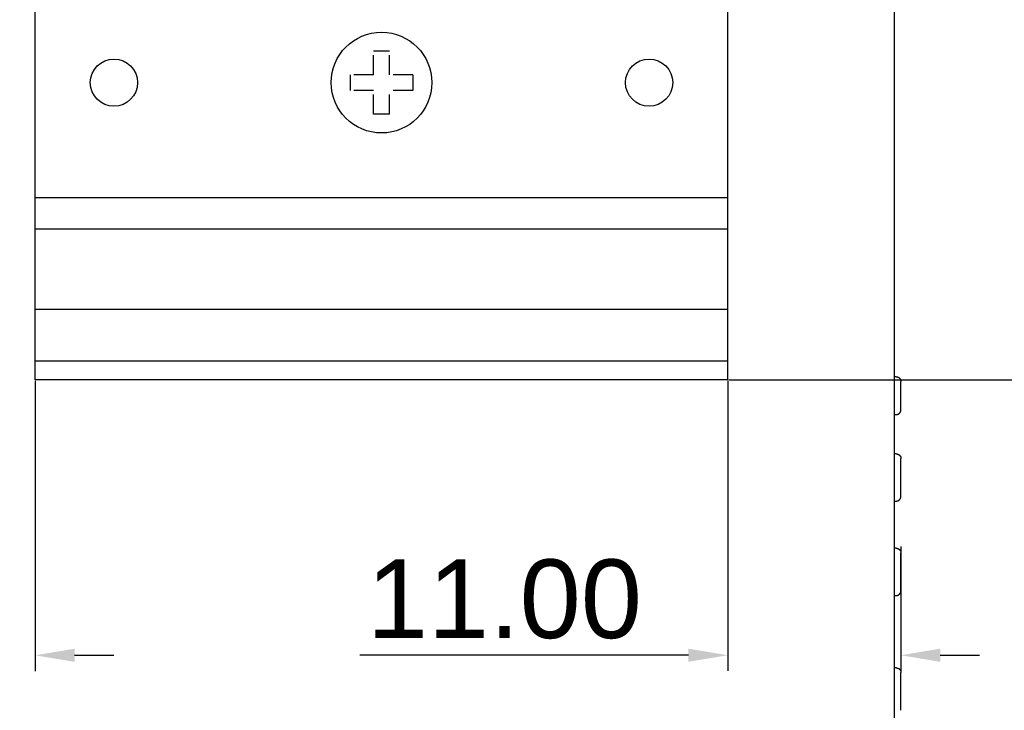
# Model space of a CAD drawing. Extents: x 5634 to 6145, y -878 to -510.
# Tile 24 of 28: x 5994 to 6056, y -715 to -671. Entities that reach past the tile are written whole.
import ezdxf

# ---------------------------------------------------------------- set-up
doc = ezdxf.new("R2010")
doc.units = 0
doc.header["$MEASUREMENT"] = 0
doc.header["$PDSIZE"] = -1
doc.linetypes.add('CENTER', pattern=[2, 1.25, -0.25, 0.25, -0.25])
doc.layers.get('0').update_dxf_attribs({"linetype": 'CONTINUOUS'})
doc.layers.get('DEFPOINTS').update_dxf_attribs({"linetype": 'CONTINUOUS'})
for name, color, linetype in [('0-0-9300-003', 7, 'CONTINUOUS'), ('0-1302-04', 7, 'CONTINUOUS'), ('0-1302-08', 7, 'CONTINUOUS')]:
    doc.layers.add(name, color=color, linetype=linetype)
doc.styles.get("Standard").update_dxf_attribs({"font": 'txt.shx', "bigfont": 'lsp.shx'})
doc.styles.add('STYLE2', font='arial.ttf')
doc.dimstyles.get("Standard").update_dxf_attribs({"dimtxt": 0.18, "dimasz": 0.18, "dimexe": 0.18, "dimexo": 0.0625, "dimgap": 0.09, "dimtad": 0, "dimtih": 1, "dimtoh": 1, "dimdec": 4, "dimzin": 0, "dimdsep": 46, "dimtxsty": 'Standard', "dimcen": 0.09, "dimadec": 0, "dimazin": 0, "dimtfac": 1, "dimtdec": 4, "dimtofl": 0, "dimtmove": 0, "dimatfit": 0, "dimfxl": 1, "dimtolj": 1, "dimtzin": 0, "dimarcsym": 0})

# ---------------------------------------------------------------- blocks, each defined once
blk = doc.blocks.new('*D60')
at = {"layer": '0-0-9300-003', "color": 0, "linetype": 'Continuous', "lineweight": -2, "transparency": 16777216}
for p, q in [((6038.564, -693.892), (6038.564, -712.33)), ((6049.564, -704.424), (6049.564, -712.33)), ((6036.064, -711.33), (6015.179, -711.33)), ((6052.064, -711.33), (6054.564, -711.33))]:
    blk.add_line(p, q, dxfattribs=at)
at = {"layer": '0-0-9300-003', "color": 0, "linetype": 'Continuous', "transparency": 16777216}
for points in [[(6036.064, -710.913), (6036.064, -711.747), (6038.564, -711.33)], [(6052.064, -710.913), (6052.064, -711.747), (6049.564, -711.33)]]:
    blk.add_solid(points, dxfattribs=at)
at = {"layer": 'DEFPOINTS', "color": 0, "linetype": 'Continuous', "transparency": 16777216}
for p in [(6038.564, -693.83), (6049.564, -704.362), (6049.564, -711.33)]:
    blk.add_point(p, dxfattribs=at)
at = {"layer": '0-0-9300-003', "color": 0, "linetype": 'Continuous', "transparency": 16777216, "insert": (6024.372, -707.777), "char_height": 5, "attachment_point": 5, "style": 'STYLE2'}
blk.add_mtext('\\A1;11.00', dxfattribs=at)
blk = doc.blocks.new('*D61')
at = {"layer": '0-0-9300-003', "color": 0, "linetype": 'Continuous', "lineweight": -2, "transparency": 16777216}
for p, q in [((6038.626, -693.83), (6064.396, -693.83)), ((6063.396, -696.33), (6063.396, -743.53)), ((6043.896, -746.03), (6064.396, -746.03))]:
    blk.add_line(p, q, dxfattribs=at)
at = {"layer": '0-0-9300-003', "color": 0, "linetype": 'Continuous', "transparency": 16777216}
for points in [[(6062.979, -696.33), (6063.813, -696.33), (6063.396, -693.83)], [(6062.979, -743.53), (6063.813, -743.53), (6063.396, -746.03)]]:
    blk.add_solid(points, dxfattribs=at)
at = {"layer": 'DEFPOINTS', "color": 0, "linetype": 'Continuous', "transparency": 16777216}
for p in [(6038.564, -693.83), (6043.834, -746.03), (6063.396, -746.03)]:
    blk.add_point(p, dxfattribs=at)
at = {"layer": '0-0-9300-003', "color": 0, "linetype": 'Continuous', "transparency": 16777216, "insert": (6059.843, -720.079), "char_height": 5, "attachment_point": 5, "rotation": 90, "style": 'STYLE2'}
blk.add_mtext('\\A1;52.20', dxfattribs=at)
blk = doc.blocks.new('*D62')
at = {"layer": '0-0-9300-003', "color": 0, "linetype": 'Continuous', "lineweight": -2, "transparency": 16777216}
for p, q in [((5994.564, -693.892), (5994.564, -712.333)), ((5983.564, -705.487), (5983.564, -712.333)), ((5981.064, -711.333), (5960.179, -711.333)), ((5997.064, -711.333), (5999.564, -711.333))]:
    blk.add_line(p, q, dxfattribs=at)
at = {"layer": '0-0-9300-003', "color": 0, "linetype": 'Continuous', "transparency": 16777216}
for points in [[(5981.064, -710.917), (5981.064, -711.75), (5983.564, -711.333)], [(5997.064, -710.917), (5997.064, -711.75), (5994.564, -711.333)]]:
    blk.add_solid(points, dxfattribs=at)
at = {"layer": 'DEFPOINTS', "color": 0, "linetype": 'Continuous', "transparency": 16777216}
for p in [(5994.564, -693.83), (5983.564, -705.425), (5983.564, -711.333)]:
    blk.add_point(p, dxfattribs=at)
at = {"layer": '0-0-9300-003', "color": 0, "linetype": 'Continuous', "transparency": 16777216, "insert": (5969.372, -707.78), "char_height": 5, "attachment_point": 5, "style": 'STYLE2'}
blk.add_mtext('\\A1;11.00', dxfattribs=at)
blk = doc.blocks.new('*D55')
at = {"layer": '0-0-9300-003', "color": 0, "linetype": 'Continuous', "lineweight": -2, "transparency": 16777216}
for p, q in [((6038.626, -645.83), (6064.396, -645.83)), ((6063.396, -648.33), (6063.396, -691.33)), ((6038.626, -693.83), (6064.396, -693.83))]:
    blk.add_line(p, q, dxfattribs=at)
at = {"layer": '0-0-9300-003', "color": 0, "linetype": 'Continuous', "transparency": 16777216}
for points in [[(6062.979, -648.33), (6063.813, -648.33), (6063.396, -645.83)], [(6062.979, -691.33), (6063.813, -691.33), (6063.396, -693.83)]]:
    blk.add_solid(points, dxfattribs=at)
at = {"layer": 'DEFPOINTS', "color": 0, "linetype": 'Continuous', "transparency": 16777216}
for p in [(6038.564, -645.83), (6038.564, -693.83), (6063.396, -693.83)]:
    blk.add_point(p, dxfattribs=at)
at = {"layer": '0-0-9300-003', "color": 0, "linetype": 'Continuous', "transparency": 16777216, "insert": (6059.843, -672.079), "char_height": 5, "attachment_point": 5, "rotation": 90, "style": 'STYLE2'}
blk.add_mtext('\\A1;48.00', dxfattribs=at)
blk = doc.blocks.new('A$C33A946AF')
at = {"layer": '0-1302-04', "color": 7, "linetype": 'CENTER'}
for p, q in [((2.7, 5.2), (2.7, 3.7)), ((3.7, 5.2), (3.7, 3.7)), ((2.7, 3.7), (1.2, 3.7)), ((5.2, 3.7), (3.7, 3.7)), ((2.7, 2.7), (1.2, 2.7)), ((2.7, 2.7), (2.7, 1.2)), ((3.7, 2.7), (3.7, 1.2)), ((5.2, 2.7), (3.7, 2.7))]:
    blk.add_line(p, q, dxfattribs=at)
at = {"layer": '0-1302-04', "color": 7}
blk.add_circle((3.2, 3.2), 3.2, dxfattribs=at)
at = {"layer": '0-1302-08', "color": 7}
for p, q in [((2.7, 5.2), (3.7, 5.2)), ((1.2, 3.7), (1.2, 2.7)), ((5.2, 3.7), (5.2, 2.7)), ((2.7, 1.2), (3.7, 1.2))]:
    blk.add_line(p, q, dxfattribs=at)

msp = doc.modelspace()

# ---------------------------------------------------------------- linework, layer by layer
for p, q in [((6049.164, -737.47), (6049.164, -605.59)), ((5994.564, -693.83), (5994.564, -645.83)), ((6038.564, -693.83), (6038.564, -645.83)), ((5994.564, -682.23), (6038.564, -682.23)), ((5994.564, -684.23), (6038.564, -684.23)), ((5994.564, -689.33), (6038.564, -689.33)), ((6038.564, -692.63), (5994.564, -692.63)), ((6049.264, -693.63), (6049.164, -693.63)), ((6038.564, -693.83), (5994.564, -693.83)), ((6049.564, -695.73), (6049.564, -693.93)), ((6049.164, -696.03), (6049.264, -696.03)), ((6049.264, -698.53), (6049.164, -698.53)), ((6049.564, -701.23), (6049.564, -698.83)), ((6049.164, -701.53), (6049.264, -701.53)), ((6049.264, -704.53), (6049.164, -704.53)), ((6049.564, -707.23), (6049.564, -704.83)), ((6049.164, -707.53), (6049.264, -707.53)), ((6049.264, -712.13), (6049.164, -712.13)), ((6049.564, -714.83), (6049.564, -712.43))]:
    msp.add_line(p, q)
for points in [[(6049.261, -693.632, 0), (6049.271, -693.632, 0), (6049.271, -693.632, 0), (6049.271, -693.632, 0), (6049.281, -693.632, 0), (6049.281, -693.632, 0), (6049.281, -693.632, 0), (6049.291, -693.632, 0), (6049.291, -693.632, 0), (6049.291, -693.632, 0), (6049.291, -693.632, 0), (6049.301, -693.632, 0), (6049.301, -693.632, 0), (6049.301, -693.632, 0), (6049.311, -693.632, 0), (6049.311, -693.632, 0), (6049.311, -693.632, 0), (6049.321, -693.632, 0), (6049.321, -693.632, 0), (6049.321, -693.632, 0), (6049.321, -693.632, 0), (6049.331, -693.632, 0), (6049.331, -693.642, 0), (6049.331, -693.642, 0), (6049.341, -693.642, 0), (6049.341, -693.642, 0), (6049.341, -693.642, 0), (6049.341, -693.642, 0), (6049.351, -693.642, 0), (6049.351, -693.642, 0), (6049.351, -693.642, 0), (6049.361, -693.642, 0), (6049.361, -693.642, 0), (6049.361, -693.642, 0), (6049.361, -693.652, 0), (6049.371, -693.652, 0), (6049.371, -693.652, 0), (6049.371, -693.652, 0), (6049.371, -693.652, 0), (6049.381, -693.652, 0), (6049.381, -693.652, 0), (6049.381, -693.652, 0), (6049.381, -693.652, 0), (6049.391, -693.652, 0), (6049.391, -693.662, 0), (6049.391, -693.662, 0), (6049.391, -693.662, 0), (6049.401, -693.662, 0), (6049.401, -693.662, 0), (6049.401, -693.662, 0), (6049.401, -693.662, 0), (6049.411, -693.662, 0), (6049.411, -693.672, 0), (6049.411, -693.672, 0), (6049.411, -693.672, 0), (6049.421, -693.672, 0), (6049.421, -693.672, 0), (6049.421, -693.672, 0), (6049.421, -693.672, 0), (6049.421, -693.672, 0), (6049.431, -693.682, 0), (6049.431, -693.682, 0), (6049.431, -693.682, 0), (6049.431, -693.682, 0), (6049.441, -693.682, 0), (6049.441, -693.682, 0), (6049.441, -693.692, 0), (6049.441, -693.692, 0), (6049.441, -693.692, 0), (6049.451, -693.692, 0), (6049.451, -693.692, 0), (6049.451, -693.692, 0), (6049.451, -693.692, 0), (6049.451, -693.702, 0), (6049.461, -693.702, 0), (6049.461, -693.702, 0), (6049.461, -693.702, 0), (6049.461, -693.702, 0), (6049.461, -693.702, 0), (6049.461, -693.712, 0), (6049.471, -693.712, 0), (6049.471, -693.712, 0), (6049.471, -693.712, 0), (6049.471, -693.712, 0), (6049.471, -693.712, 0), (6049.481, -693.722, 0), (6049.481, -693.722, 0), (6049.481, -693.722, 0), (6049.481, -693.722, 0), (6049.481, -693.722, 0), (6049.481, -693.722, 0), (6049.491, -693.732, 0), (6049.491, -693.732, 0), (6049.491, -693.732, 0), (6049.491, -693.732, 0), (6049.491, -693.732, 0), (6049.491, -693.742, 0), (6049.491, -693.742, 0), (6049.501, -693.742, 0), (6049.501, -693.742, 0), (6049.501, -693.742, 0), (6049.501, -693.742, 0), (6049.501, -693.752, 0), (6049.501, -693.752, 0), (6049.501, -693.752, 0), (6049.511, -693.752, 0), (6049.511, -693.752, 0), (6049.511, -693.762, 0), (6049.511, -693.762, 0), (6049.511, -693.762, 0), (6049.511, -693.762, 0), (6049.511, -693.762, 0), (6049.521, -693.772, 0), (6049.521, -693.772, 0), (6049.521, -693.772, 0), (6049.521, -693.772, 0), (6049.521, -693.772, 0), (6049.521, -693.772, 0), (6049.521, -693.782, 0), (6049.521, -693.782, 0), (6049.521, -693.782, 0), (6049.531, -693.782, 0), (6049.531, -693.782, 0), (6049.531, -693.792, 0), (6049.531, -693.792, 0), (6049.531, -693.792, 0), (6049.531, -693.792, 0), (6049.531, -693.792, 0), (6049.531, -693.802, 0), (6049.531, -693.802, 0), (6049.531, -693.802, 0), (6049.541, -693.802, 0), (6049.541, -693.802, 0), (6049.541, -693.812, 0), (6049.541, -693.812, 0), (6049.541, -693.812, 0), (6049.541, -693.812, 0), (6049.541, -693.812, 0), (6049.541, -693.822, 0), (6049.541, -693.822, 0), (6049.541, -693.822, 0), (6049.541, -693.822, 0), (6049.551, -693.822, 0), (6049.551, -693.832, 0), (6049.551, -693.832, 0), (6049.551, -693.832, 0), (6049.551, -693.832, 0), (6049.551, -693.842, 0), (6049.551, -693.842, 0), (6049.551, -693.842, 0), (6049.551, -693.842, 0), (6049.551, -693.842, 0), (6049.551, -693.852, 0), (6049.551, -693.852, 0), (6049.551, -693.852, 0), (6049.551, -693.852, 0), (6049.551, -693.852, 0), (6049.551, -693.862, 0), (6049.561, -693.862, 0), (6049.561, -693.862, 0), (6049.561, -693.862, 0), (6049.561, -693.862, 0), (6049.561, -693.872, 0), (6049.561, -693.872, 0), (6049.561, -693.872, 0), (6049.561, -693.872, 0), (6049.561, -693.882, 0), (6049.561, -693.882, 0), (6049.561, -693.882, 0), (6049.561, -693.882, 0), (6049.561, -693.882, 0), (6049.561, -693.892, 0), (6049.561, -693.892, 0), (6049.561, -693.892, 0), (6049.561, -693.892, 0), (6049.561, -693.892, 0), (6049.561, -693.902, 0), (6049.561, -693.902, 0), (6049.561, -693.902, 0), (6049.561, -693.902, 0), (6049.561, -693.902, 0), (6049.561, -693.912, 0), (6049.561, -693.912, 0), (6049.561, -693.912, 0), (6049.561, -693.912, 0), (6049.561, -693.922, 0), (6049.561, -693.922, 0), (6049.561, -693.922, 0), (6049.561, -693.922, 0), (6049.561, -693.922, 0), (6049.561, -693.932, 0), (6049.561, -693.932, 0)], [(6049.261, -696.032, 0), (6049.271, -696.032, 0), (6049.271, -696.032, 0), (6049.271, -696.032, 0), (6049.281, -696.032, 0), (6049.281, -696.032, 0), (6049.281, -696.032, 0), (6049.291, -696.032, 0), (6049.291, -696.032, 0), (6049.291, -696.032, 0), (6049.291, -696.032, 0), (6049.301, -696.032, 0), (6049.301, -696.032, 0), (6049.301, -696.032, 0), (6049.311, -696.032, 0), (6049.311, -696.022, 0), (6049.311, -696.022, 0), (6049.321, -696.022, 0), (6049.321, -696.022, 0), (6049.321, -696.022, 0), (6049.321, -696.022, 0), (6049.331, -696.022, 0), (6049.331, -696.022, 0), (6049.331, -696.022, 0), (6049.341, -696.022, 0), (6049.341, -696.022, 0), (6049.341, -696.022, 0), (6049.341, -696.022, 0), (6049.351, -696.022, 0), (6049.351, -696.022, 0), (6049.351, -696.012, 0), (6049.361, -696.012, 0), (6049.361, -696.012, 0), (6049.361, -696.012, 0), (6049.361, -696.012, 0), (6049.371, -696.012, 0), (6049.371, -696.012, 0), (6049.371, -696.012, 0), (6049.371, -696.012, 0), (6049.381, -696.012, 0), (6049.381, -696.012, 0), (6049.381, -696.002, 0), (6049.381, -696.002, 0), (6049.391, -696.002, 0), (6049.391, -696.002, 0), (6049.391, -696.002, 0), (6049.391, -696.002, 0), (6049.401, -696.002, 0), (6049.401, -696.002, 0), (6049.401, -695.992, 0), (6049.401, -695.992, 0), (6049.411, -695.992, 0), (6049.411, -695.992, 0), (6049.411, -695.992, 0), (6049.411, -695.992, 0), (6049.421, -695.992, 0), (6049.421, -695.992, 0), (6049.421, -695.982, 0), (6049.421, -695.982, 0), (6049.421, -695.982, 0), (6049.431, -695.982, 0), (6049.431, -695.982, 0), (6049.431, -695.982, 0), (6049.431, -695.982, 0), (6049.441, -695.972, 0), (6049.441, -695.972, 0), (6049.441, -695.972, 0), (6049.441, -695.972, 0), (6049.441, -695.972, 0), (6049.451, -695.972, 0), (6049.451, -695.962, 0), (6049.451, -695.962, 0), (6049.451, -695.962, 0), (6049.451, -695.962, 0), (6049.461, -695.962, 0), (6049.461, -695.962, 0), (6049.461, -695.962, 0), (6049.461, -695.952, 0), (6049.461, -695.952, 0), (6049.461, -695.952, 0), (6049.471, -695.952, 0), (6049.471, -695.952, 0), (6049.471, -695.952, 0), (6049.471, -695.942, 0), (6049.471, -695.942, 0), (6049.481, -695.942, 0), (6049.481, -695.942, 0), (6049.481, -695.942, 0), (6049.481, -695.932, 0), (6049.481, -695.932, 0), (6049.481, -695.932, 0), (6049.491, -695.932, 0), (6049.491, -695.932, 0), (6049.491, -695.932, 0), (6049.491, -695.922, 0), (6049.491, -695.922, 0), (6049.491, -695.922, 0), (6049.491, -695.922, 0), (6049.501, -695.922, 0), (6049.501, -695.922, 0), (6049.501, -695.912, 0), (6049.501, -695.912, 0), (6049.501, -695.912, 0), (6049.501, -695.912, 0), (6049.501, -695.912, 0), (6049.511, -695.902, 0), (6049.511, -695.902, 0), (6049.511, -695.902, 0), (6049.511, -695.902, 0), (6049.511, -695.902, 0), (6049.511, -695.892, 0), (6049.511, -695.892, 0), (6049.521, -695.892, 0), (6049.521, -695.892, 0), (6049.521, -695.892, 0), (6049.521, -695.892, 0), (6049.521, -695.882, 0), (6049.521, -695.882, 0), (6049.521, -695.882, 0), (6049.521, -695.882, 0), (6049.521, -695.882, 0), (6049.531, -695.872, 0), (6049.531, -695.872, 0), (6049.531, -695.872, 0), (6049.531, -695.872, 0), (6049.531, -695.872, 0), (6049.531, -695.862, 0), (6049.531, -695.862, 0), (6049.531, -695.862, 0), (6049.531, -695.862, 0), (6049.531, -695.862, 0), (6049.541, -695.852, 0), (6049.541, -695.852, 0), (6049.541, -695.852, 0), (6049.541, -695.852, 0), (6049.541, -695.852, 0), (6049.541, -695.842, 0), (6049.541, -695.842, 0), (6049.541, -695.842, 0), (6049.541, -695.842, 0), (6049.541, -695.842, 0), (6049.541, -695.832, 0), (6049.551, -695.832, 0), (6049.551, -695.832, 0), (6049.551, -695.832, 0), (6049.551, -695.832, 0), (6049.551, -695.822, 0), (6049.551, -695.822, 0), (6049.551, -695.822, 0), (6049.551, -695.822, 0), (6049.551, -695.812, 0), (6049.551, -695.812, 0), (6049.551, -695.812, 0), (6049.551, -695.812, 0), (6049.551, -695.812, 0), (6049.551, -695.802, 0), (6049.551, -695.802, 0), (6049.551, -695.802, 0), (6049.561, -695.802, 0), (6049.561, -695.802, 0), (6049.561, -695.792, 0), (6049.561, -695.792, 0), (6049.561, -695.792, 0), (6049.561, -695.792, 0), (6049.561, -695.792, 0), (6049.561, -695.782, 0), (6049.561, -695.782, 0), (6049.561, -695.782, 0), (6049.561, -695.782, 0), (6049.561, -695.772, 0), (6049.561, -695.772, 0), (6049.561, -695.772, 0), (6049.561, -695.772, 0), (6049.561, -695.772, 0), (6049.561, -695.762, 0), (6049.561, -695.762, 0), (6049.561, -695.762, 0), (6049.561, -695.762, 0), (6049.561, -695.762, 0), (6049.561, -695.752, 0), (6049.561, -695.752, 0), (6049.561, -695.752, 0), (6049.561, -695.752, 0), (6049.561, -695.752, 0), (6049.561, -695.742, 0), (6049.561, -695.742, 0), (6049.561, -695.742, 0), (6049.561, -695.742, 0), (6049.561, -695.732, 0), (6049.561, -695.732, 0), (6049.561, -695.732, 0), (6049.561, -695.732, 0)], [(6049.261, -698.532, 0), (6049.271, -698.532, 0), (6049.271, -698.532, 0), (6049.271, -698.532, 0), (6049.281, -698.532, 0), (6049.281, -698.532, 0), (6049.281, -698.532, 0), (6049.291, -698.532, 0), (6049.291, -698.532, 0), (6049.291, -698.532, 0), (6049.291, -698.532, 0), (6049.301, -698.532, 0), (6049.301, -698.532, 0), (6049.301, -698.532, 0), (6049.311, -698.532, 0), (6049.311, -698.532, 0), (6049.311, -698.532, 0), (6049.321, -698.532, 0), (6049.321, -698.532, 0), (6049.321, -698.532, 0), (6049.321, -698.532, 0), (6049.331, -698.532, 0), (6049.331, -698.542, 0), (6049.331, -698.542, 0), (6049.341, -698.542, 0), (6049.341, -698.542, 0), (6049.341, -698.542, 0), (6049.341, -698.542, 0), (6049.351, -698.542, 0), (6049.351, -698.542, 0), (6049.351, -698.542, 0), (6049.361, -698.542, 0), (6049.361, -698.542, 0), (6049.361, -698.542, 0), (6049.361, -698.552, 0), (6049.371, -698.552, 0), (6049.371, -698.552, 0), (6049.371, -698.552, 0), (6049.371, -698.552, 0), (6049.381, -698.552, 0), (6049.381, -698.552, 0), (6049.381, -698.552, 0), (6049.381, -698.552, 0), (6049.391, -698.552, 0), (6049.391, -698.562, 0), (6049.391, -698.562, 0), (6049.391, -698.562, 0), (6049.401, -698.562, 0), (6049.401, -698.562, 0), (6049.401, -698.562, 0), (6049.401, -698.562, 0), (6049.411, -698.562, 0), (6049.411, -698.572, 0), (6049.411, -698.572, 0), (6049.411, -698.572, 0), (6049.421, -698.572, 0), (6049.421, -698.572, 0), (6049.421, -698.572, 0), (6049.421, -698.572, 0), (6049.421, -698.572, 0), (6049.431, -698.582, 0), (6049.431, -698.582, 0), (6049.431, -698.582, 0), (6049.431, -698.582, 0), (6049.441, -698.582, 0), (6049.441, -698.582, 0), (6049.441, -698.592, 0), (6049.441, -698.592, 0), (6049.441, -698.592, 0), (6049.451, -698.592, 0), (6049.451, -698.592, 0), (6049.451, -698.592, 0), (6049.451, -698.592, 0), (6049.451, -698.602, 0), (6049.461, -698.602, 0), (6049.461, -698.602, 0), (6049.461, -698.602, 0), (6049.461, -698.602, 0), (6049.461, -698.602, 0), (6049.461, -698.612, 0), (6049.471, -698.612, 0), (6049.471, -698.612, 0), (6049.471, -698.612, 0), (6049.471, -698.612, 0), (6049.471, -698.612, 0), (6049.481, -698.622, 0), (6049.481, -698.622, 0), (6049.481, -698.622, 0), (6049.481, -698.622, 0), (6049.481, -698.622, 0), (6049.481, -698.622, 0), (6049.491, -698.632, 0), (6049.491, -698.632, 0), (6049.491, -698.632, 0), (6049.491, -698.632, 0), (6049.491, -698.632, 0), (6049.491, -698.642, 0), (6049.491, -698.642, 0), (6049.501, -698.642, 0), (6049.501, -698.642, 0), (6049.501, -698.642, 0), (6049.501, -698.642, 0), (6049.501, -698.652, 0), (6049.501, -698.652, 0), (6049.501, -698.652, 0), (6049.511, -698.652, 0), (6049.511, -698.652, 0), (6049.511, -698.662, 0), (6049.511, -698.662, 0), (6049.511, -698.662, 0), (6049.511, -698.662, 0), (6049.511, -698.662, 0), (6049.521, -698.672, 0), (6049.521, -698.672, 0), (6049.521, -698.672, 0), (6049.521, -698.672, 0), (6049.521, -698.672, 0), (6049.521, -698.672, 0), (6049.521, -698.682, 0), (6049.521, -698.682, 0), (6049.521, -698.682, 0), (6049.531, -698.682, 0), (6049.531, -698.682, 0), (6049.531, -698.692, 0), (6049.531, -698.692, 0), (6049.531, -698.692, 0), (6049.531, -698.692, 0), (6049.531, -698.692, 0), (6049.531, -698.702, 0), (6049.531, -698.702, 0), (6049.531, -698.702, 0), (6049.541, -698.702, 0), (6049.541, -698.702, 0), (6049.541, -698.712, 0), (6049.541, -698.712, 0), (6049.541, -698.712, 0), (6049.541, -698.712, 0), (6049.541, -698.712, 0), (6049.541, -698.722, 0), (6049.541, -698.722, 0), (6049.541, -698.722, 0), (6049.541, -698.722, 0), (6049.551, -698.722, 0), (6049.551, -698.732, 0), (6049.551, -698.732, 0), (6049.551, -698.732, 0), (6049.551, -698.732, 0), (6049.551, -698.742, 0), (6049.551, -698.742, 0), (6049.551, -698.742, 0), (6049.551, -698.742, 0), (6049.551, -698.742, 0), (6049.551, -698.752, 0), (6049.551, -698.752, 0), (6049.551, -698.752, 0), (6049.551, -698.752, 0), (6049.551, -698.752, 0), (6049.551, -698.762, 0), (6049.561, -698.762, 0), (6049.561, -698.762, 0), (6049.561, -698.762, 0), (6049.561, -698.762, 0), (6049.561, -698.772, 0), (6049.561, -698.772, 0), (6049.561, -698.772, 0), (6049.561, -698.772, 0), (6049.561, -698.782, 0), (6049.561, -698.782, 0), (6049.561, -698.782, 0), (6049.561, -698.782, 0), (6049.561, -698.782, 0), (6049.561, -698.792, 0), (6049.561, -698.792, 0), (6049.561, -698.792, 0), (6049.561, -698.792, 0), (6049.561, -698.792, 0), (6049.561, -698.802, 0), (6049.561, -698.802, 0), (6049.561, -698.802, 0), (6049.561, -698.802, 0), (6049.561, -698.802, 0), (6049.561, -698.812, 0), (6049.561, -698.812, 0), (6049.561, -698.812, 0), (6049.561, -698.812, 0), (6049.561, -698.822, 0), (6049.561, -698.822, 0), (6049.561, -698.822, 0), (6049.561, -698.822, 0), (6049.561, -698.822, 0), (6049.561, -698.832, 0), (6049.561, -698.832, 0)], [(6049.261, -701.532, 0), (6049.271, -701.532, 0), (6049.271, -701.532, 0), (6049.271, -701.532, 0), (6049.281, -701.532, 0), (6049.281, -701.532, 0), (6049.281, -701.532, 0), (6049.291, -701.532, 0), (6049.291, -701.532, 0), (6049.291, -701.532, 0), (6049.291, -701.532, 0), (6049.301, -701.532, 0), (6049.301, -701.532, 0), (6049.301, -701.532, 0), (6049.311, -701.532, 0), (6049.311, -701.522, 0), (6049.311, -701.522, 0), (6049.321, -701.522, 0), (6049.321, -701.522, 0), (6049.321, -701.522, 0), (6049.321, -701.522, 0), (6049.331, -701.522, 0), (6049.331, -701.522, 0), (6049.331, -701.522, 0), (6049.341, -701.522, 0), (6049.341, -701.522, 0), (6049.341, -701.522, 0), (6049.341, -701.522, 0), (6049.351, -701.522, 0), (6049.351, -701.522, 0), (6049.351, -701.512, 0), (6049.361, -701.512, 0), (6049.361, -701.512, 0), (6049.361, -701.512, 0), (6049.361, -701.512, 0), (6049.371, -701.512, 0), (6049.371, -701.512, 0), (6049.371, -701.512, 0), (6049.371, -701.512, 0), (6049.381, -701.512, 0), (6049.381, -701.512, 0), (6049.381, -701.502, 0), (6049.381, -701.502, 0), (6049.391, -701.502, 0), (6049.391, -701.502, 0), (6049.391, -701.502, 0), (6049.391, -701.502, 0), (6049.401, -701.502, 0), (6049.401, -701.502, 0), (6049.401, -701.492, 0), (6049.401, -701.492, 0), (6049.411, -701.492, 0), (6049.411, -701.492, 0), (6049.411, -701.492, 0), (6049.411, -701.492, 0), (6049.421, -701.492, 0), (6049.421, -701.492, 0), (6049.421, -701.482, 0), (6049.421, -701.482, 0), (6049.421, -701.482, 0), (6049.431, -701.482, 0), (6049.431, -701.482, 0), (6049.431, -701.482, 0), (6049.431, -701.482, 0), (6049.441, -701.472, 0), (6049.441, -701.472, 0), (6049.441, -701.472, 0), (6049.441, -701.472, 0), (6049.441, -701.472, 0), (6049.451, -701.472, 0), (6049.451, -701.462, 0), (6049.451, -701.462, 0), (6049.451, -701.462, 0), (6049.451, -701.462, 0), (6049.461, -701.462, 0), (6049.461, -701.462, 0), (6049.461, -701.462, 0), (6049.461, -701.452, 0), (6049.461, -701.452, 0), (6049.461, -701.452, 0), (6049.471, -701.452, 0), (6049.471, -701.452, 0), (6049.471, -701.452, 0), (6049.471, -701.442, 0), (6049.471, -701.442, 0), (6049.481, -701.442, 0), (6049.481, -701.442, 0), (6049.481, -701.442, 0), (6049.481, -701.432, 0), (6049.481, -701.432, 0), (6049.481, -701.432, 0), (6049.491, -701.432, 0), (6049.491, -701.432, 0), (6049.491, -701.432, 0), (6049.491, -701.422, 0), (6049.491, -701.422, 0), (6049.491, -701.422, 0), (6049.491, -701.422, 0), (6049.501, -701.422, 0), (6049.501, -701.422, 0), (6049.501, -701.412, 0), (6049.501, -701.412, 0), (6049.501, -701.412, 0), (6049.501, -701.412, 0), (6049.501, -701.412, 0), (6049.511, -701.402, 0), (6049.511, -701.402, 0), (6049.511, -701.402, 0), (6049.511, -701.402, 0), (6049.511, -701.402, 0), (6049.511, -701.392, 0), (6049.511, -701.392, 0), (6049.521, -701.392, 0), (6049.521, -701.392, 0), (6049.521, -701.392, 0), (6049.521, -701.392, 0), (6049.521, -701.382, 0), (6049.521, -701.382, 0), (6049.521, -701.382, 0), (6049.521, -701.382, 0), (6049.521, -701.382, 0), (6049.531, -701.372, 0), (6049.531, -701.372, 0), (6049.531, -701.372, 0), (6049.531, -701.372, 0), (6049.531, -701.372, 0), (6049.531, -701.362, 0), (6049.531, -701.362, 0), (6049.531, -701.362, 0), (6049.531, -701.362, 0), (6049.531, -701.362, 0), (6049.541, -701.352, 0), (6049.541, -701.352, 0), (6049.541, -701.352, 0), (6049.541, -701.352, 0), (6049.541, -701.352, 0), (6049.541, -701.342, 0), (6049.541, -701.342, 0), (6049.541, -701.342, 0), (6049.541, -701.342, 0), (6049.541, -701.342, 0), (6049.541, -701.332, 0), (6049.551, -701.332, 0), (6049.551, -701.332, 0), (6049.551, -701.332, 0), (6049.551, -701.332, 0), (6049.551, -701.322, 0), (6049.551, -701.322, 0), (6049.551, -701.322, 0), (6049.551, -701.322, 0), (6049.551, -701.312, 0), (6049.551, -701.312, 0), (6049.551, -701.312, 0), (6049.551, -701.312, 0), (6049.551, -701.312, 0), (6049.551, -701.302, 0), (6049.551, -701.302, 0), (6049.551, -701.302, 0), (6049.561, -701.302, 0), (6049.561, -701.302, 0), (6049.561, -701.292, 0), (6049.561, -701.292, 0), (6049.561, -701.292, 0), (6049.561, -701.292, 0), (6049.561, -701.292, 0), (6049.561, -701.282, 0), (6049.561, -701.282, 0), (6049.561, -701.282, 0), (6049.561, -701.282, 0), (6049.561, -701.272, 0), (6049.561, -701.272, 0), (6049.561, -701.272, 0), (6049.561, -701.272, 0), (6049.561, -701.272, 0), (6049.561, -701.262, 0), (6049.561, -701.262, 0), (6049.561, -701.262, 0), (6049.561, -701.262, 0), (6049.561, -701.262, 0), (6049.561, -701.252, 0), (6049.561, -701.252, 0), (6049.561, -701.252, 0), (6049.561, -701.252, 0), (6049.561, -701.252, 0), (6049.561, -701.242, 0), (6049.561, -701.242, 0), (6049.561, -701.242, 0), (6049.561, -701.242, 0), (6049.561, -701.232, 0), (6049.561, -701.232, 0), (6049.561, -701.232, 0), (6049.561, -701.232, 0)], [(6049.261, -704.532, 0), (6049.271, -704.532, 0), (6049.271, -704.532, 0), (6049.271, -704.532, 0), (6049.281, -704.532, 0), (6049.281, -704.532, 0), (6049.281, -704.532, 0), (6049.291, -704.532, 0), (6049.291, -704.532, 0), (6049.291, -704.532, 0), (6049.291, -704.532, 0), (6049.301, -704.532, 0), (6049.301, -704.532, 0), (6049.301, -704.532, 0), (6049.311, -704.532, 0), (6049.311, -704.532, 0), (6049.311, -704.532, 0), (6049.321, -704.532, 0), (6049.321, -704.532, 0), (6049.321, -704.532, 0), (6049.321, -704.532, 0), (6049.331, -704.532, 0), (6049.331, -704.542, 0), (6049.331, -704.542, 0), (6049.341, -704.542, 0), (6049.341, -704.542, 0), (6049.341, -704.542, 0), (6049.341, -704.542, 0), (6049.351, -704.542, 0), (6049.351, -704.542, 0), (6049.351, -704.542, 0), (6049.361, -704.542, 0), (6049.361, -704.542, 0), (6049.361, -704.542, 0), (6049.361, -704.552, 0), (6049.371, -704.552, 0), (6049.371, -704.552, 0), (6049.371, -704.552, 0), (6049.371, -704.552, 0), (6049.381, -704.552, 0), (6049.381, -704.552, 0), (6049.381, -704.552, 0), (6049.381, -704.552, 0), (6049.391, -704.552, 0), (6049.391, -704.562, 0), (6049.391, -704.562, 0), (6049.391, -704.562, 0), (6049.401, -704.562, 0), (6049.401, -704.562, 0), (6049.401, -704.562, 0), (6049.401, -704.562, 0), (6049.411, -704.562, 0), (6049.411, -704.572, 0), (6049.411, -704.572, 0), (6049.411, -704.572, 0), (6049.421, -704.572, 0), (6049.421, -704.572, 0), (6049.421, -704.572, 0), (6049.421, -704.572, 0), (6049.421, -704.572, 0), (6049.431, -704.582, 0), (6049.431, -704.582, 0), (6049.431, -704.582, 0), (6049.431, -704.582, 0), (6049.441, -704.582, 0), (6049.441, -704.582, 0), (6049.441, -704.592, 0), (6049.441, -704.592, 0), (6049.441, -704.592, 0), (6049.451, -704.592, 0), (6049.451, -704.592, 0), (6049.451, -704.592, 0), (6049.451, -704.592, 0), (6049.451, -704.602, 0), (6049.461, -704.602, 0), (6049.461, -704.602, 0), (6049.461, -704.602, 0), (6049.461, -704.602, 0), (6049.461, -704.602, 0), (6049.461, -704.612, 0), (6049.471, -704.612, 0), (6049.471, -704.612, 0), (6049.471, -704.612, 0), (6049.471, -704.612, 0), (6049.471, -704.612, 0), (6049.481, -704.622, 0), (6049.481, -704.622, 0), (6049.481, -704.622, 0), (6049.481, -704.622, 0), (6049.481, -704.622, 0), (6049.481, -704.622, 0), (6049.491, -704.632, 0), (6049.491, -704.632, 0), (6049.491, -704.632, 0), (6049.491, -704.632, 0), (6049.491, -704.632, 0), (6049.491, -704.642, 0), (6049.491, -704.642, 0), (6049.501, -704.642, 0), (6049.501, -704.642, 0), (6049.501, -704.642, 0), (6049.501, -704.642, 0), (6049.501, -704.652, 0), (6049.501, -704.652, 0), (6049.501, -704.652, 0), (6049.511, -704.652, 0), (6049.511, -704.652, 0), (6049.511, -704.662, 0), (6049.511, -704.662, 0), (6049.511, -704.662, 0), (6049.511, -704.662, 0), (6049.511, -704.662, 0), (6049.521, -704.672, 0), (6049.521, -704.672, 0), (6049.521, -704.672, 0), (6049.521, -704.672, 0), (6049.521, -704.672, 0), (6049.521, -704.672, 0), (6049.521, -704.682, 0), (6049.521, -704.682, 0), (6049.521, -704.682, 0), (6049.531, -704.682, 0), (6049.531, -704.682, 0), (6049.531, -704.692, 0), (6049.531, -704.692, 0), (6049.531, -704.692, 0), (6049.531, -704.692, 0), (6049.531, -704.692, 0), (6049.531, -704.702, 0), (6049.531, -704.702, 0), (6049.531, -704.702, 0), (6049.541, -704.702, 0), (6049.541, -704.702, 0), (6049.541, -704.712, 0), (6049.541, -704.712, 0), (6049.541, -704.712, 0), (6049.541, -704.712, 0), (6049.541, -704.712, 0), (6049.541, -704.722, 0), (6049.541, -704.722, 0), (6049.541, -704.722, 0), (6049.541, -704.722, 0), (6049.551, -704.722, 0), (6049.551, -704.732, 0), (6049.551, -704.732, 0), (6049.551, -704.732, 0), (6049.551, -704.732, 0), (6049.551, -704.742, 0), (6049.551, -704.742, 0), (6049.551, -704.742, 0), (6049.551, -704.742, 0), (6049.551, -704.742, 0), (6049.551, -704.752, 0), (6049.551, -704.752, 0), (6049.551, -704.752, 0), (6049.551, -704.752, 0), (6049.551, -704.752, 0), (6049.551, -704.762, 0), (6049.561, -704.762, 0), (6049.561, -704.762, 0), (6049.561, -704.762, 0), (6049.561, -704.762, 0), (6049.561, -704.772, 0), (6049.561, -704.772, 0), (6049.561, -704.772, 0), (6049.561, -704.772, 0), (6049.561, -704.782, 0), (6049.561, -704.782, 0), (6049.561, -704.782, 0), (6049.561, -704.782, 0), (6049.561, -704.782, 0), (6049.561, -704.792, 0), (6049.561, -704.792, 0), (6049.561, -704.792, 0), (6049.561, -704.792, 0), (6049.561, -704.792, 0), (6049.561, -704.802, 0), (6049.561, -704.802, 0), (6049.561, -704.802, 0), (6049.561, -704.802, 0), (6049.561, -704.802, 0), (6049.561, -704.812, 0), (6049.561, -704.812, 0), (6049.561, -704.812, 0), (6049.561, -704.812, 0), (6049.561, -704.822, 0), (6049.561, -704.822, 0), (6049.561, -704.822, 0), (6049.561, -704.822, 0), (6049.561, -704.822, 0), (6049.561, -704.832, 0), (6049.561, -704.832, 0)], [(6049.261, -707.532, 0), (6049.271, -707.532, 0), (6049.271, -707.532, 0), (6049.271, -707.532, 0), (6049.281, -707.532, 0), (6049.281, -707.532, 0), (6049.281, -707.532, 0), (6049.291, -707.532, 0), (6049.291, -707.532, 0), (6049.291, -707.532, 0), (6049.291, -707.532, 0), (6049.301, -707.532, 0), (6049.301, -707.532, 0), (6049.301, -707.532, 0), (6049.311, -707.532, 0), (6049.311, -707.522, 0), (6049.311, -707.522, 0), (6049.321, -707.522, 0), (6049.321, -707.522, 0), (6049.321, -707.522, 0), (6049.321, -707.522, 0), (6049.331, -707.522, 0), (6049.331, -707.522, 0), (6049.331, -707.522, 0), (6049.341, -707.522, 0), (6049.341, -707.522, 0), (6049.341, -707.522, 0), (6049.341, -707.522, 0), (6049.351, -707.522, 0), (6049.351, -707.522, 0), (6049.351, -707.512, 0), (6049.361, -707.512, 0), (6049.361, -707.512, 0), (6049.361, -707.512, 0), (6049.361, -707.512, 0), (6049.371, -707.512, 0), (6049.371, -707.512, 0), (6049.371, -707.512, 0), (6049.371, -707.512, 0), (6049.381, -707.512, 0), (6049.381, -707.512, 0), (6049.381, -707.502, 0), (6049.381, -707.502, 0), (6049.391, -707.502, 0), (6049.391, -707.502, 0), (6049.391, -707.502, 0), (6049.391, -707.502, 0), (6049.401, -707.502, 0), (6049.401, -707.502, 0), (6049.401, -707.492, 0), (6049.401, -707.492, 0), (6049.411, -707.492, 0), (6049.411, -707.492, 0), (6049.411, -707.492, 0), (6049.411, -707.492, 0), (6049.421, -707.492, 0), (6049.421, -707.492, 0), (6049.421, -707.482, 0), (6049.421, -707.482, 0), (6049.421, -707.482, 0), (6049.431, -707.482, 0), (6049.431, -707.482, 0), (6049.431, -707.482, 0), (6049.431, -707.482, 0), (6049.441, -707.472, 0), (6049.441, -707.472, 0), (6049.441, -707.472, 0), (6049.441, -707.472, 0), (6049.441, -707.472, 0), (6049.451, -707.472, 0), (6049.451, -707.462, 0), (6049.451, -707.462, 0), (6049.451, -707.462, 0), (6049.451, -707.462, 0), (6049.461, -707.462, 0), (6049.461, -707.462, 0), (6049.461, -707.462, 0), (6049.461, -707.452, 0), (6049.461, -707.452, 0), (6049.461, -707.452, 0), (6049.471, -707.452, 0), (6049.471, -707.452, 0), (6049.471, -707.452, 0), (6049.471, -707.442, 0), (6049.471, -707.442, 0), (6049.481, -707.442, 0), (6049.481, -707.442, 0), (6049.481, -707.442, 0), (6049.481, -707.432, 0), (6049.481, -707.432, 0), (6049.481, -707.432, 0), (6049.491, -707.432, 0), (6049.491, -707.432, 0), (6049.491, -707.432, 0), (6049.491, -707.422, 0), (6049.491, -707.422, 0), (6049.491, -707.422, 0), (6049.491, -707.422, 0), (6049.501, -707.422, 0), (6049.501, -707.422, 0), (6049.501, -707.412, 0), (6049.501, -707.412, 0), (6049.501, -707.412, 0), (6049.501, -707.412, 0), (6049.501, -707.412, 0), (6049.511, -707.402, 0), (6049.511, -707.402, 0), (6049.511, -707.402, 0), (6049.511, -707.402, 0), (6049.511, -707.402, 0), (6049.511, -707.392, 0), (6049.511, -707.392, 0), (6049.521, -707.392, 0), (6049.521, -707.392, 0), (6049.521, -707.392, 0), (6049.521, -707.392, 0), (6049.521, -707.382, 0), (6049.521, -707.382, 0), (6049.521, -707.382, 0), (6049.521, -707.382, 0), (6049.521, -707.382, 0), (6049.531, -707.372, 0), (6049.531, -707.372, 0), (6049.531, -707.372, 0), (6049.531, -707.372, 0), (6049.531, -707.372, 0), (6049.531, -707.362, 0), (6049.531, -707.362, 0), (6049.531, -707.362, 0), (6049.531, -707.362, 0), (6049.531, -707.362, 0), (6049.541, -707.352, 0), (6049.541, -707.352, 0), (6049.541, -707.352, 0), (6049.541, -707.352, 0), (6049.541, -707.352, 0), (6049.541, -707.342, 0), (6049.541, -707.342, 0), (6049.541, -707.342, 0), (6049.541, -707.342, 0), (6049.541, -707.342, 0), (6049.541, -707.332, 0), (6049.551, -707.332, 0), (6049.551, -707.332, 0), (6049.551, -707.332, 0), (6049.551, -707.332, 0), (6049.551, -707.322, 0), (6049.551, -707.322, 0), (6049.551, -707.322, 0), (6049.551, -707.322, 0), (6049.551, -707.312, 0), (6049.551, -707.312, 0), (6049.551, -707.312, 0), (6049.551, -707.312, 0), (6049.551, -707.312, 0), (6049.551, -707.302, 0), (6049.551, -707.302, 0), (6049.551, -707.302, 0), (6049.561, -707.302, 0), (6049.561, -707.302, 0), (6049.561, -707.292, 0), (6049.561, -707.292, 0), (6049.561, -707.292, 0), (6049.561, -707.292, 0), (6049.561, -707.292, 0), (6049.561, -707.282, 0), (6049.561, -707.282, 0), (6049.561, -707.282, 0), (6049.561, -707.282, 0), (6049.561, -707.272, 0), (6049.561, -707.272, 0), (6049.561, -707.272, 0), (6049.561, -707.272, 0), (6049.561, -707.272, 0), (6049.561, -707.262, 0), (6049.561, -707.262, 0), (6049.561, -707.262, 0), (6049.561, -707.262, 0), (6049.561, -707.262, 0), (6049.561, -707.252, 0), (6049.561, -707.252, 0), (6049.561, -707.252, 0), (6049.561, -707.252, 0), (6049.561, -707.252, 0), (6049.561, -707.242, 0), (6049.561, -707.242, 0), (6049.561, -707.242, 0), (6049.561, -707.242, 0), (6049.561, -707.232, 0), (6049.561, -707.232, 0), (6049.561, -707.232, 0), (6049.561, -707.232, 0)], [(6049.261, -712.132, 0), (6049.271, -712.132, 0), (6049.271, -712.132, 0), (6049.271, -712.132, 0), (6049.281, -712.132, 0), (6049.281, -712.132, 0), (6049.281, -712.132, 0), (6049.291, -712.132, 0), (6049.291, -712.132, 0), (6049.291, -712.132, 0), (6049.291, -712.132, 0), (6049.301, -712.132, 0), (6049.301, -712.132, 0), (6049.301, -712.132, 0), (6049.311, -712.132, 0), (6049.311, -712.132, 0), (6049.311, -712.132, 0), (6049.321, -712.132, 0), (6049.321, -712.132, 0), (6049.321, -712.132, 0), (6049.321, -712.132, 0), (6049.331, -712.132, 0), (6049.331, -712.142, 0), (6049.331, -712.142, 0), (6049.341, -712.142, 0), (6049.341, -712.142, 0), (6049.341, -712.142, 0), (6049.341, -712.142, 0), (6049.351, -712.142, 0), (6049.351, -712.142, 0), (6049.351, -712.142, 0), (6049.361, -712.142, 0), (6049.361, -712.142, 0), (6049.361, -712.142, 0), (6049.361, -712.152, 0), (6049.371, -712.152, 0), (6049.371, -712.152, 0), (6049.371, -712.152, 0), (6049.371, -712.152, 0), (6049.381, -712.152, 0), (6049.381, -712.152, 0), (6049.381, -712.152, 0), (6049.381, -712.152, 0), (6049.391, -712.152, 0), (6049.391, -712.162, 0), (6049.391, -712.162, 0), (6049.391, -712.162, 0), (6049.401, -712.162, 0), (6049.401, -712.162, 0), (6049.401, -712.162, 0), (6049.401, -712.162, 0), (6049.411, -712.162, 0), (6049.411, -712.172, 0), (6049.411, -712.172, 0), (6049.411, -712.172, 0), (6049.421, -712.172, 0), (6049.421, -712.172, 0), (6049.421, -712.172, 0), (6049.421, -712.172, 0), (6049.421, -712.172, 0), (6049.431, -712.182, 0), (6049.431, -712.182, 0), (6049.431, -712.182, 0), (6049.431, -712.182, 0), (6049.441, -712.182, 0), (6049.441, -712.182, 0), (6049.441, -712.192, 0), (6049.441, -712.192, 0), (6049.441, -712.192, 0), (6049.451, -712.192, 0), (6049.451, -712.192, 0), (6049.451, -712.192, 0), (6049.451, -712.192, 0), (6049.451, -712.202, 0), (6049.461, -712.202, 0), (6049.461, -712.202, 0), (6049.461, -712.202, 0), (6049.461, -712.202, 0), (6049.461, -712.202, 0), (6049.461, -712.212, 0), (6049.471, -712.212, 0), (6049.471, -712.212, 0), (6049.471, -712.212, 0), (6049.471, -712.212, 0), (6049.471, -712.212, 0), (6049.481, -712.222, 0), (6049.481, -712.222, 0), (6049.481, -712.222, 0), (6049.481, -712.222, 0), (6049.481, -712.222, 0), (6049.481, -712.222, 0), (6049.491, -712.232, 0), (6049.491, -712.232, 0), (6049.491, -712.232, 0), (6049.491, -712.232, 0), (6049.491, -712.232, 0), (6049.491, -712.242, 0), (6049.491, -712.242, 0), (6049.501, -712.242, 0), (6049.501, -712.242, 0), (6049.501, -712.242, 0), (6049.501, -712.242, 0), (6049.501, -712.252, 0), (6049.501, -712.252, 0), (6049.501, -712.252, 0), (6049.511, -712.252, 0), (6049.511, -712.252, 0), (6049.511, -712.262, 0), (6049.511, -712.262, 0), (6049.511, -712.262, 0), (6049.511, -712.262, 0), (6049.511, -712.262, 0), (6049.521, -712.272, 0), (6049.521, -712.272, 0), (6049.521, -712.272, 0), (6049.521, -712.272, 0), (6049.521, -712.272, 0), (6049.521, -712.272, 0), (6049.521, -712.282, 0), (6049.521, -712.282, 0), (6049.521, -712.282, 0), (6049.531, -712.282, 0), (6049.531, -712.282, 0), (6049.531, -712.292, 0), (6049.531, -712.292, 0), (6049.531, -712.292, 0), (6049.531, -712.292, 0), (6049.531, -712.292, 0), (6049.531, -712.302, 0), (6049.531, -712.302, 0), (6049.531, -712.302, 0), (6049.541, -712.302, 0), (6049.541, -712.302, 0), (6049.541, -712.312, 0), (6049.541, -712.312, 0), (6049.541, -712.312, 0), (6049.541, -712.312, 0), (6049.541, -712.312, 0), (6049.541, -712.322, 0), (6049.541, -712.322, 0), (6049.541, -712.322, 0), (6049.541, -712.322, 0), (6049.551, -712.322, 0), (6049.551, -712.332, 0), (6049.551, -712.332, 0), (6049.551, -712.332, 0), (6049.551, -712.332, 0), (6049.551, -712.342, 0), (6049.551, -712.342, 0), (6049.551, -712.342, 0), (6049.551, -712.342, 0), (6049.551, -712.342, 0), (6049.551, -712.352, 0), (6049.551, -712.352, 0), (6049.551, -712.352, 0), (6049.551, -712.352, 0), (6049.551, -712.352, 0), (6049.551, -712.362, 0), (6049.561, -712.362, 0), (6049.561, -712.362, 0), (6049.561, -712.362, 0), (6049.561, -712.362, 0), (6049.561, -712.372, 0), (6049.561, -712.372, 0), (6049.561, -712.372, 0), (6049.561, -712.372, 0), (6049.561, -712.382, 0), (6049.561, -712.382, 0), (6049.561, -712.382, 0), (6049.561, -712.382, 0), (6049.561, -712.382, 0), (6049.561, -712.392, 0), (6049.561, -712.392, 0), (6049.561, -712.392, 0), (6049.561, -712.392, 0), (6049.561, -712.392, 0), (6049.561, -712.402, 0), (6049.561, -712.402, 0), (6049.561, -712.402, 0), (6049.561, -712.402, 0), (6049.561, -712.402, 0), (6049.561, -712.412, 0), (6049.561, -712.412, 0), (6049.561, -712.412, 0), (6049.561, -712.412, 0), (6049.561, -712.422, 0), (6049.561, -712.422, 0), (6049.561, -712.422, 0), (6049.561, -712.422, 0), (6049.561, -712.422, 0), (6049.561, -712.432, 0), (6049.561, -712.432, 0)]]:
    msp.add_polyline3d(points)
for centre in [(5999.564, -674.93), (6033.564, -674.93)]:
    msp.add_circle(centre, 1.5)

# ---------------------------------------------------------------- block references
at = {"rotation": 270}
msp.add_blockref('A$C33A946AF', (6013.364, -671.73), dxfattribs=at)

# ---------------------------------------------------------------- dimensions: what is measured, and where the dimension line sits
at = {"layer": '0-0-9300-003', "color": 7, "linetype": 'Continuous'}
for base, p1, p2, picture, middle in [((6063.396, -693.83), (6038.564, -645.83), (6038.564, -693.83), '*D55', (6063.396, -672.079)), ((6063.396, -746.03), (6038.564, -693.83), (6043.834, -746.03), '*D61', (6063.396, -720.079))]:
    dim = msp.add_linear_dim(base=base, p1=p1, p2=p2, angle=90, dimstyle='Standard', override={"dimtxt": 5, "dimasz": 2.5, "dimexe": 1, "dimgap": 1, "dimtad": 1, "dimtih": 0, "dimtoh": 0, "dimdec": 2, "dimtxsty": 'STYLE2', "dimcen": 0, "dimtp": 0.1, "dimtm": 0.1, "dimtfac": 0.6, "dimtdec": 2}, dxfattribs=at)
    dim.commit()
    dim.dimension.update_dxf_attribs({"geometry": picture, "text_midpoint": middle, "dimtype": 160})
for base, p1, p2, picture, middle in [((5983.564, -711.333), (5994.564, -693.83), (5983.564, -705.425), '*D62', (5969.372, -711.333)), ((6049.564, -711.33), (6038.564, -693.83), (6049.564, -704.362), '*D60', (6024.372, -711.33))]:
    dim = msp.add_linear_dim(base=base, p1=p1, p2=p2, dimstyle='Standard', override={"dimtxt": 5, "dimasz": 2.5, "dimexe": 1, "dimgap": 1, "dimtad": 1, "dimtih": 0, "dimtoh": 0, "dimdec": 2, "dimtxsty": 'STYLE2', "dimcen": 0, "dimtp": 0.1, "dimtm": 0.1, "dimtfac": 0.6, "dimtdec": 2}, dxfattribs=at)
    dim.commit()
    dim.dimension.update_dxf_attribs({"geometry": picture, "text_midpoint": middle, "dimtype": 160})

doc.saveas('drawing.dxf')
